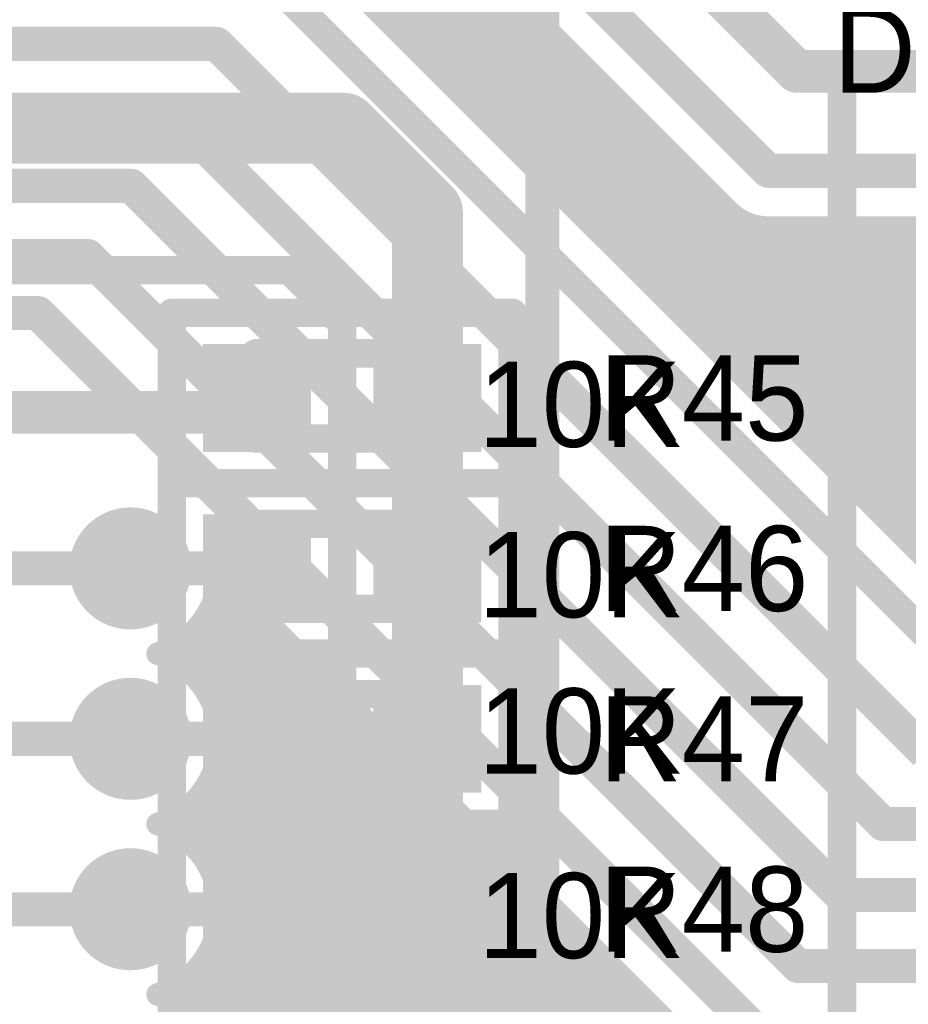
# Model space of a CAD drawing. Extents: x 7.17 to 14.1, y 4 to 11.75.
# Tile 128 of 189: x 8.92 to 9.23, y 8 to 8.35. Entities that reach past the tile are written whole.
import ezdxf

# ---------------------------------------------------------------- set-up
doc = ezdxf.new("R2010")
doc.units = 0
doc.layers.get('0').update_dxf_attribs({"linetype": 'CONTINUOUS'})
for name, color, linetype in [('BOTTOMLAYER', 5, 'CONTINUOUS'), ('BOTTOMSOLDER', 6, 'CONTINUOUS'), ('MECHANICAL1', 6, 'CONTINUOUS'), ('MECHANICAL7', 56, 'CONTINUOUS'), ('TOPLAYER', 1, 'CONTINUOUS'), ('TOPOVERLAY', 2, 'CONTINUOUS'), ('TOPPASTE', 8, 'CONTINUOUS'), ('TOPSOLDER', 216, 'CONTINUOUS')]:
    doc.layers.add(name, color=color, linetype=linetype)

# ---------------------------------------------------------------- blocks, each defined once
blk = doc.blocks.new('0603_53')
at = {"layer": 'MECHANICAL1', "const_width": 0.01}
for points in [[(-0.000531, 0.015748), (0.059468, 0.015748)], [(-0.000531, -0.014252), (-0.000531, 0.015748)], [(0.059468, -0.014252), (0.059468, 0.015748)], [(-0.000531, -0.014252), (0.059468, -0.014252)]]:
    blk.add_lwpolyline(points, dxfattribs=at)
at = {"layer": 'MECHANICAL1', "const_width": 0.005}
for points in [[(-0.003031, 0.015748, 1), (0.001969, 0.015748, 1)], [(-0.003031, 0.015748, 1), (0.001969, 0.015748, 1)], [(0.056968, 0.015748, 1), (0.061968, 0.015748, 1)], [(0.056968, 0.015748, 1), (0.061968, 0.015748, 1)], [(-0.003031, -0.014252, 1), (0.001969, -0.014252, 1)], [(-0.003031, -0.014252, 1), (0.001969, -0.014252, 1)], [(0.056968, -0.014252, 1), (0.061968, -0.014252, 1)], [(0.056968, -0.014252, 1), (0.061968, -0.014252, 1)]]:
    blk.add_lwpolyline(points, format="xyb", close=True, dxfattribs=at)
at = {"layer": 'TOPLAYER'}
for points in [[(-0.015, -0.015), (0.015, -0.015), (-0.015, 0.015), (0.015, 0.015)], [(0.045, -0.015), (0.075, -0.015), (0.045, 0.015), (0.075, 0.015)]]:
    blk.add_solid(points, dxfattribs=at)
at = {"layer": 'TOPOVERLAY', "const_width": 0.01}
for points in [[(-0.03, 0.03), (0.09, 0.03)], [(-0.03, 0), (-0.03, 0.03)], [(0.09, -0.03), (0.09, 0.03)], [(-0.03, -0.03), (-0.03, 0)], [(-0.03, -0.03), (0.09, -0.03)]]:
    blk.add_lwpolyline(points, dxfattribs=at)
at = {"layer": 'TOPOVERLAY', "const_width": 0.005}
for points in [[(-0.0325, 0.03, 1), (-0.0275, 0.03, 1)], [(-0.0325, 0.03, 1), (-0.0275, 0.03, 1)], [(0.0875, 0.03, 1), (0.0925, 0.03, 1)], [(0.0875, 0.03, 1), (0.0925, 0.03, 1)], [(-0.0325, 0, 1), (-0.0275, 0, 1)], [(-0.0325, 0, 1), (-0.0275, 0, 1)], [(-0.0325, -0.03, 1), (-0.0275, -0.03, 1)], [(-0.0325, -0.03, 1), (-0.0275, -0.03, 1)], [(0.0875, -0.03, 1), (0.0925, -0.03, 1)], [(0.0875, -0.03, 1), (0.0925, -0.03, 1)]]:
    blk.add_lwpolyline(points, format="xyb", close=True, dxfattribs=at)
at = {"layer": 'TOPPASTE'}
for points in [[(-0.015, -0.015), (0.015, -0.015), (-0.015, 0.015), (0.015, 0.015)], [(0.045, -0.015), (0.075, -0.015), (0.045, 0.015), (0.075, 0.015)]]:
    blk.add_solid(points, dxfattribs=at)
at = {"layer": 'TOPSOLDER'}
for points in [[(-0.019, -0.019), (0.019, -0.019), (-0.019, 0.019), (0.019, 0.019)], [(0.041, -0.019), (0.079, -0.019), (0.041, 0.019), (0.079, 0.019)]]:
    blk.add_solid(points, dxfattribs=at)
blk = doc.blocks.new('0603_137')
at = {"layer": 'MECHANICAL1', "const_width": 0.01}
for points in [[(-0.000531, 0.015748), (0.059468, 0.015748)], [(-0.000531, -0.014252), (-0.000531, 0.015748)], [(0.059468, -0.014252), (0.059468, 0.015748)], [(-0.000531, -0.014252), (0.059468, -0.014252)]]:
    blk.add_lwpolyline(points, dxfattribs=at)
at = {"layer": 'MECHANICAL1', "const_width": 0.005}
for points in [[(-0.003031, 0.015748, 1), (0.001969, 0.015748, 1)], [(-0.003031, 0.015748, 1), (0.001969, 0.015748, 1)], [(0.056968, 0.015748, 1), (0.061968, 0.015748, 1)], [(0.056968, 0.015748, 1), (0.061968, 0.015748, 1)], [(-0.003031, -0.014252, 1), (0.001969, -0.014252, 1)], [(-0.003031, -0.014252, 1), (0.001969, -0.014252, 1)], [(0.056968, -0.014252, 1), (0.061968, -0.014252, 1)], [(0.056968, -0.014252, 1), (0.061968, -0.014252, 1)]]:
    blk.add_lwpolyline(points, format="xyb", close=True, dxfattribs=at)
at = {"layer": 'TOPLAYER'}
for points in [[(-0.015, -0.015), (0.015, -0.015), (-0.015, 0.015), (0.015, 0.015)], [(0.045, -0.015), (0.075, -0.015), (0.045, 0.015), (0.075, 0.015)]]:
    blk.add_solid(points, dxfattribs=at)
at = {"layer": 'TOPOVERLAY', "const_width": 0.01}
for points in [[(-0.03, 0.03), (0.09, 0.03)], [(-0.03, 0), (-0.03, 0.03)], [(0.09, -0.03), (0.09, 0.03)], [(-0.03, -0.03), (-0.03, 0)], [(-0.03, -0.03), (0.09, -0.03)]]:
    blk.add_lwpolyline(points, dxfattribs=at)
at = {"layer": 'TOPOVERLAY', "const_width": 0.005}
for points in [[(-0.0325, 0.03, 1), (-0.0275, 0.03, 1)], [(-0.0325, 0.03, 1), (-0.0275, 0.03, 1)], [(0.0875, 0.03, 1), (0.0925, 0.03, 1)], [(0.0875, 0.03, 1), (0.0925, 0.03, 1)], [(-0.0325, 0, 1), (-0.0275, 0, 1)], [(-0.0325, 0, 1), (-0.0275, 0, 1)], [(-0.0325, -0.03, 1), (-0.0275, -0.03, 1)], [(-0.0325, -0.03, 1), (-0.0275, -0.03, 1)], [(0.0875, -0.03, 1), (0.0925, -0.03, 1)], [(0.0875, -0.03, 1), (0.0925, -0.03, 1)]]:
    blk.add_lwpolyline(points, format="xyb", close=True, dxfattribs=at)
at = {"layer": 'TOPPASTE'}
for points in [[(-0.015, -0.015), (0.015, -0.015), (-0.015, 0.015), (0.015, 0.015)], [(0.045, -0.015), (0.075, -0.015), (0.045, 0.015), (0.075, 0.015)]]:
    blk.add_solid(points, dxfattribs=at)
at = {"layer": 'TOPSOLDER'}
for points in [[(-0.019, -0.019), (0.019, -0.019), (-0.019, 0.019), (0.019, 0.019)], [(0.041, -0.019), (0.079, -0.019), (0.041, 0.019), (0.079, 0.019)]]:
    blk.add_solid(points, dxfattribs=at)
blk = doc.blocks.new('0603_138')
at = {"layer": 'MECHANICAL1', "const_width": 0.01}
for points in [[(-0.000531, -0.014252), (-0.000531, 0.015748)], [(-0.000531, 0.015748), (0.059468, 0.015748)], [(0.059468, -0.014252), (0.059468, 0.015748)], [(-0.000531, -0.014252), (0.059468, -0.014252)]]:
    blk.add_lwpolyline(points, dxfattribs=at)
at = {"layer": 'MECHANICAL1', "const_width": 0.005}
for points in [[(-0.003031, 0.015748, 1), (0.001969, 0.015748, 1)], [(-0.003031, 0.015748, 1), (0.001969, 0.015748, 1)], [(0.056968, 0.015748, 1), (0.061968, 0.015748, 1)], [(0.056968, 0.015748, 1), (0.061968, 0.015748, 1)], [(-0.003031, -0.014252, 1), (0.001969, -0.014252, 1)], [(-0.003031, -0.014252, 1), (0.001969, -0.014252, 1)], [(0.056968, -0.014252, 1), (0.061968, -0.014252, 1)], [(0.056968, -0.014252, 1), (0.061968, -0.014252, 1)]]:
    blk.add_lwpolyline(points, format="xyb", close=True, dxfattribs=at)
at = {"layer": 'TOPLAYER'}
for points in [[(-0.015, -0.015), (0.015, -0.015), (-0.015, 0.015), (0.015, 0.015)], [(0.045, -0.015), (0.075, -0.015), (0.045, 0.015), (0.075, 0.015)]]:
    blk.add_solid(points, dxfattribs=at)
at = {"layer": 'TOPOVERLAY', "const_width": 0.01}
for points in [[(-0.03, 0), (-0.03, 0.03)], [(-0.03, 0.03), (0.09, 0.03)], [(0.09, -0.03), (0.09, 0.03)], [(-0.03, -0.03), (-0.03, 0)], [(-0.03, -0.03), (0.09, -0.03)]]:
    blk.add_lwpolyline(points, dxfattribs=at)
at = {"layer": 'TOPOVERLAY', "const_width": 0.005}
for points in [[(-0.0325, 0.03, 1), (-0.0275, 0.03, 1)], [(-0.0325, 0.03, 1), (-0.0275, 0.03, 1)], [(0.0875, 0.03, 1), (0.0925, 0.03, 1)], [(0.0875, 0.03, 1), (0.0925, 0.03, 1)], [(-0.0325, 0, 1), (-0.0275, 0, 1)], [(-0.0325, 0, 1), (-0.0275, 0, 1)], [(-0.0325, -0.03, 1), (-0.0275, -0.03, 1)], [(-0.0325, -0.03, 1), (-0.0275, -0.03, 1)], [(0.0875, -0.03, 1), (0.0925, -0.03, 1)], [(0.0875, -0.03, 1), (0.0925, -0.03, 1)]]:
    blk.add_lwpolyline(points, format="xyb", close=True, dxfattribs=at)
at = {"layer": 'TOPPASTE'}
for points in [[(-0.015, -0.015), (0.015, -0.015), (-0.015, 0.015), (0.015, 0.015)], [(0.045, -0.015), (0.075, -0.015), (0.045, 0.015), (0.075, 0.015)]]:
    blk.add_solid(points, dxfattribs=at)
at = {"layer": 'TOPSOLDER'}
for points in [[(-0.019, -0.019), (0.019, -0.019), (-0.019, 0.019), (0.019, 0.019)], [(0.041, -0.019), (0.079, -0.019), (0.041, 0.019), (0.079, 0.019)]]:
    blk.add_solid(points, dxfattribs=at)
blk = doc.blocks.new('0603_139')
at = {"layer": 'MECHANICAL1', "const_width": 0.01}
for points in [[(-0.000531, -0.014252), (-0.000531, 0.015748)], [(-0.000531, 0.015748), (0.059468, 0.015748)], [(0.059468, -0.014252), (0.059468, 0.015748)], [(-0.000531, -0.014252), (0.059468, -0.014252)]]:
    blk.add_lwpolyline(points, dxfattribs=at)
at = {"layer": 'MECHANICAL1', "const_width": 0.005}
for points in [[(-0.003031, 0.015748, 1), (0.001969, 0.015748, 1)], [(-0.003031, 0.015748, 1), (0.001969, 0.015748, 1)], [(0.056968, 0.015748, 1), (0.061968, 0.015748, 1)], [(0.056968, 0.015748, 1), (0.061968, 0.015748, 1)], [(-0.003031, -0.014252, 1), (0.001969, -0.014252, 1)], [(-0.003031, -0.014252, 1), (0.001969, -0.014252, 1)], [(0.056968, -0.014252, 1), (0.061968, -0.014252, 1)], [(0.056968, -0.014252, 1), (0.061968, -0.014252, 1)]]:
    blk.add_lwpolyline(points, format="xyb", close=True, dxfattribs=at)
at = {"layer": 'TOPLAYER'}
for points in [[(-0.015, -0.015), (0.015, -0.015), (-0.015, 0.015), (0.015, 0.015)], [(0.045, -0.015), (0.075, -0.015), (0.045, 0.015), (0.075, 0.015)]]:
    blk.add_solid(points, dxfattribs=at)
at = {"layer": 'TOPOVERLAY', "const_width": 0.01}
for points in [[(-0.03, 0), (-0.03, 0.03)], [(-0.03, 0.03), (0.09, 0.03)], [(0.09, -0.03), (0.09, 0.03)], [(-0.03, -0.03), (-0.03, 0)], [(-0.03, -0.03), (0.09, -0.03)]]:
    blk.add_lwpolyline(points, dxfattribs=at)
at = {"layer": 'TOPOVERLAY', "const_width": 0.005}
for points in [[(-0.0325, 0.03, 1), (-0.0275, 0.03, 1)], [(-0.0325, 0.03, 1), (-0.0275, 0.03, 1)], [(0.0875, 0.03, 1), (0.0925, 0.03, 1)], [(0.0875, 0.03, 1), (0.0925, 0.03, 1)], [(-0.0325, 0, 1), (-0.0275, 0, 1)], [(-0.0325, 0, 1), (-0.0275, 0, 1)], [(-0.0325, -0.03, 1), (-0.0275, -0.03, 1)], [(-0.0325, -0.03, 1), (-0.0275, -0.03, 1)], [(0.0875, -0.03, 1), (0.0925, -0.03, 1)], [(0.0875, -0.03, 1), (0.0925, -0.03, 1)]]:
    blk.add_lwpolyline(points, format="xyb", close=True, dxfattribs=at)
at = {"layer": 'TOPPASTE'}
for points in [[(-0.015, -0.015), (0.015, -0.015), (-0.015, 0.015), (0.015, 0.015)], [(0.045, -0.015), (0.075, -0.015), (0.045, 0.015), (0.075, 0.015)]]:
    blk.add_solid(points, dxfattribs=at)
at = {"layer": 'TOPSOLDER'}
for points in [[(-0.019, -0.019), (0.019, -0.019), (-0.019, 0.019), (0.019, 0.019)], [(0.041, -0.019), (0.079, -0.019), (0.041, 0.019), (0.079, 0.019)]]:
    blk.add_solid(points, dxfattribs=at)
blk = doc.blocks.new('0603_140')
at = {"layer": 'MECHANICAL1', "const_width": 0.01}
for points in [[(-0.000531, 0.015748), (0.059468, 0.015748)], [(-0.000531, -0.014252), (-0.000531, 0.015748)], [(0.059468, -0.014252), (0.059468, 0.015748)], [(-0.000531, -0.014252), (0.059468, -0.014252)]]:
    blk.add_lwpolyline(points, dxfattribs=at)
at = {"layer": 'MECHANICAL1', "const_width": 0.005}
for points in [[(-0.003031, 0.015748, 1), (0.001969, 0.015748, 1)], [(-0.003031, 0.015748, 1), (0.001969, 0.015748, 1)], [(0.056968, 0.015748, 1), (0.061968, 0.015748, 1)], [(0.056968, 0.015748, 1), (0.061968, 0.015748, 1)], [(-0.003031, -0.014252, 1), (0.001969, -0.014252, 1)], [(-0.003031, -0.014252, 1), (0.001969, -0.014252, 1)], [(0.056968, -0.014252, 1), (0.061968, -0.014252, 1)], [(0.056968, -0.014252, 1), (0.061968, -0.014252, 1)]]:
    blk.add_lwpolyline(points, format="xyb", close=True, dxfattribs=at)
at = {"layer": 'TOPLAYER'}
for points in [[(-0.015, -0.015), (0.015, -0.015), (-0.015, 0.015), (0.015, 0.015)], [(0.045, -0.015), (0.075, -0.015), (0.045, 0.015), (0.075, 0.015)]]:
    blk.add_solid(points, dxfattribs=at)
at = {"layer": 'TOPOVERLAY', "const_width": 0.01}
for points in [[(-0.03, 0.03), (0.09, 0.03)], [(-0.03, 0), (-0.03, 0.03)], [(0.09, -0.03), (0.09, 0.03)], [(-0.03, -0.03), (-0.03, 0)], [(-0.03, -0.03), (0.09, -0.03)]]:
    blk.add_lwpolyline(points, dxfattribs=at)
at = {"layer": 'TOPOVERLAY', "const_width": 0.005}
for points in [[(-0.0325, 0.03, 1), (-0.0275, 0.03, 1)], [(-0.0325, 0.03, 1), (-0.0275, 0.03, 1)], [(0.0875, 0.03, 1), (0.0925, 0.03, 1)], [(0.0875, 0.03, 1), (0.0925, 0.03, 1)], [(-0.0325, 0, 1), (-0.0275, 0, 1)], [(-0.0325, 0, 1), (-0.0275, 0, 1)], [(-0.0325, -0.03, 1), (-0.0275, -0.03, 1)], [(-0.0325, -0.03, 1), (-0.0275, -0.03, 1)], [(0.0875, -0.03, 1), (0.0925, -0.03, 1)], [(0.0875, -0.03, 1), (0.0925, -0.03, 1)]]:
    blk.add_lwpolyline(points, format="xyb", close=True, dxfattribs=at)
at = {"layer": 'TOPPASTE'}
for points in [[(-0.015, -0.015), (0.015, -0.015), (-0.015, 0.015), (0.015, 0.015)], [(0.045, -0.015), (0.075, -0.015), (0.045, 0.015), (0.075, 0.015)]]:
    blk.add_solid(points, dxfattribs=at)
at = {"layer": 'TOPSOLDER'}
for points in [[(-0.019, -0.019), (0.019, -0.019), (-0.019, 0.019), (0.019, 0.019)], [(0.041, -0.019), (0.079, -0.019), (0.041, 0.019), (0.079, 0.019)]]:
    blk.add_solid(points, dxfattribs=at)

msp = doc.modelspace()

# ---------------------------------------------------------------- linework, layer by layer
at = {"layer": 'BOTTOMLAYER'}
for points, const_width in [([(9.094447, 8.43), (9.194447, 8.33)], 0.015), ([(9.074447, 8.405), (9.184447, 8.295)], 0.012), ([(9.013347, 8.385), (9.254639, 8.143708)], 0.008), ([(9.016919, 8.385), (9.258211, 8.143708)], 0.008), ([(9.02399, 8.385), (9.265282, 8.143708)], 0.008), ([(9.031061, 8.385), (9.272353, 8.143708)], 0.008), ([(9.038132, 8.385), (9.279424, 8.143708)], 0.008), ([(9.045203, 8.385), (9.286495, 8.143708)], 0.008), ([(9.052274, 8.385), (9.293566, 8.143708)], 0.008), ([(9.059345, 8.385), (9.300638, 8.143708)], 0.008), ([(9.066163, 8.385), (9.170273, 8.28089)], 0.008), ([(8.991769, 8.379708), (9.246769, 8.124708)], 0.01), ([(9.04919, 8.349157), (9.075598, 8.375565)], 0.008), ([(9.052725, 8.345622), (9.079133, 8.372029)], 0.008), ([(9.056261, 8.342086), (9.082669, 8.368494)], 0.008), ([(9.059797, 8.33855), (9.086204, 8.364958)], 0.008), ([(9.063332, 8.335015), (9.08974, 8.361423)], 0.008), ([(9.066868, 8.331479), (9.093276, 8.357887)], 0.008), ([(9.070403, 8.327944), (9.096811, 8.354352)], 0.008), ([(9.073939, 8.324408), (9.100347, 8.350816)], 0.008), ([(9.077474, 8.320873), (9.103882, 8.347281)], 0.008), ([(7.882061, 8.339708), (8.990196, 8.339708)], 0.012), ([(8.990196, 8.339708), (9.239904, 8.09)], 0.012), ([(9.08101, 8.317337), (9.107418, 8.343745)], 0.008), ([(9.084545, 8.313802), (9.110953, 8.340209)], 0.008), ([(9.088081, 8.310266), (9.114489, 8.336674)], 0.008), ([(9.091617, 8.30673), (9.118024, 8.333138)], 0.008), ([(9.194447, 8.33), (9.607404, 8.33)], 0.015), ([(9.095152, 8.303195), (9.12156, 8.329603)], 0.008), ([(9.098688, 8.299659), (9.125096, 8.326067)], 0.008), ([(9.102223, 8.296124), (9.128631, 8.322532)], 0.008), ([(9.105759, 8.292588), (9.132167, 8.318996)], 0.008), ([(7.866769, 8.314708), (8.975196, 8.314708)], 0.012), ([(8.975196, 8.314708), (9.224904, 8.065)], 0.012), ([(9.109294, 8.289053), (9.135702, 8.315461)], 0.008), ([(9.11283, 8.285517), (9.139238, 8.311925)], 0.008), ([(9.116365, 8.281982), (9.142773, 8.30839)], 0.008), ([(9.119901, 8.278446), (9.146309, 8.304854)], 0.008), ([(9.123437, 8.274911), (9.149844, 8.301318)], 0.008), ([(9.126972, 8.271375), (9.15338, 8.297783)], 0.008), ([(9.184447, 8.295), (9.594447, 8.295)], 0.012), ([(9.130508, 8.267839), (9.156916, 8.294247)], 0.008), ([(7.862061, 8.289708), (8.960196, 8.289708)], 0.012), ([(8.960196, 8.289708), (9.209904, 8.04)], 0.012), ([(9.134043, 8.264304), (9.160451, 8.290712)], 0.008), ([(9.137579, 8.260768), (9.163987, 8.287176)], 0.008), ([(9.141114, 8.257233), (9.167522, 8.283641)], 0.008), ([(9.14465, 8.253697), (9.171078, 8.280125)], 0.008), ([(9.172322, 8.279094), (9.307709, 8.143708)], 0.008), ([(9.148185, 8.250162), (9.175259, 8.277235)], 0.008), ([(9.151721, 8.246626), (9.18049, 8.275395)], 0.008), ([(9.155256, 8.24309), (9.187166, 8.275)], 0.008), ([(9.158792, 8.239555), (9.194237, 8.275)], 0.008), ([(9.162327, 8.236019), (9.201308, 8.275)], 0.008), ([(9.165863, 8.232484), (9.208379, 8.275)], 0.008), ([(9.169399, 8.228948), (9.21545, 8.275)], 0.008), ([(9.172934, 8.225413), (9.222521, 8.275)], 0.008), ([(9.17647, 8.221877), (9.229593, 8.275)], 0.008), ([(9.180005, 8.218342), (9.236664, 8.275)], 0.008), ([(9.183464, 8.275024), (9.31478, 8.143708)], 0.008), ([(9.183541, 8.214806), (9.243735, 8.275)], 0.008), ([(9.184447, 8.275), (9.570111, 8.275)], 0.008), ([(9.187076, 8.211271), (9.250806, 8.275)], 0.008), ([(9.190559, 8.275), (9.321851, 8.143708)], 0.008), ([(9.190612, 8.207735), (9.257877, 8.275)], 0.008), ([(9.194147, 8.204199), (9.264948, 8.275)], 0.008), ([(9.19763, 8.275), (9.328922, 8.143708)], 0.008), ([(9.197683, 8.200664), (9.272019, 8.275)], 0.008), ([(9.201219, 8.197128), (9.27909, 8.275)], 0.008), ([(9.204701, 8.275), (9.335993, 8.143708)], 0.008), ([(9.204754, 8.193593), (9.286161, 8.275)], 0.008), ([(9.20829, 8.190057), (9.293232, 8.275)], 0.008), ([(9.211772, 8.275), (9.343064, 8.143708)], 0.008), ([(9.211825, 8.186522), (9.300304, 8.275)], 0.008), ([(9.215361, 8.182986), (9.307375, 8.275)], 0.008), ([(9.218843, 8.275), (9.350135, 8.143708)], 0.008), ([(9.218896, 8.179451), (9.314446, 8.275)], 0.008), ([(9.222432, 8.175915), (9.321517, 8.275)], 0.008), ([(9.225914, 8.275), (9.357206, 8.143708)], 0.008), ([(9.225967, 8.172379), (9.328588, 8.275)], 0.008), ([(9.229503, 8.168844), (9.335659, 8.275)], 0.008), ([(9.232985, 8.275), (9.364277, 8.143708)], 0.008), ([(9.233038, 8.165308), (9.34273, 8.275)], 0.008), ([(9.236574, 8.161773), (9.349801, 8.275)], 0.008), ([(7.679904, 8.265), (8.944904, 8.265)], 0.012), ([(8.944904, 8.265), (9.194904, 8.015)], 0.012), ([(7.867405, 8.244904), (8.927405, 8.244904)], 0.012), ([(8.927405, 8.244904), (9.192405, 7.979904)], 0.012), ([(8.904904, 8.155), (8.959904, 8.155)], 0.012), ([(8.99132, 8.152705), (9.178231, 7.965794)], 0.008), ([(8.986232, 8.137706), (8.996275, 8.147749)], 0.008), ([(8.9909, 8.149388), (9.192253, 7.948036)], 0.008), ([(8.977033, 8.121436), (8.999811, 8.144214)], 0.008), ([(8.989365, 8.143852), (9.188717, 7.9445)], 0.008), ([(8.981032, 8.118364), (9.003346, 8.140678)], 0.008), ([(8.984464, 8.114725), (9.006882, 8.137143)], 0.008), ([(8.987078, 8.139068), (9.185181, 7.940965)], 0.008), ([(8.984165, 8.134909), (9.181646, 7.937429)], 0.008), ([(8.987321, 8.11051), (9.010418, 8.133607)], 0.008), ([(8.980681, 8.131323), (9.17811, 7.933893)], 0.008), ([(8.989544, 8.105663), (9.013953, 8.130072)], 0.008), ([(8.972429, 8.123903), (8.977198, 8.128672)], 0.008), ([(8.976627, 8.128306), (9.174575, 7.930358)], 0.008), ([(8.990997, 8.100045), (9.017489, 8.126536)], 0.008), ([(8.971962, 8.125899), (8.975485, 8.122377)], 0.008), ([(8.99136, 8.093336), (9.021024, 8.123)], 0.008), ([(8.989607, 8.084512), (9.02456, 8.119465)], 0.008), ([(8.974879, 8.062713), (9.028095, 8.115929)], 0.008), ([(8.979163, 8.059926), (9.031631, 8.112394)], 0.008), ([(8.982869, 8.056561), (9.035166, 8.108858)], 0.008), ([(8.987281, 8.110581), (9.171039, 7.926822)], 0.008), ([(8.986009, 8.052629), (9.038702, 8.105323)], 0.008), ([(8.988551, 8.0481), (9.042238, 8.101787)], 0.008), ([(8.991044, 8.099746), (9.167504, 7.923287)], 0.008), ([(8.904904, 8.095), (8.959904, 8.095)], 0.012), ([(8.990402, 8.042881), (9.045773, 8.098252)], 0.008), ([(8.991298, 8.092421), (9.163968, 7.919751)], 0.008), ([(8.991355, 8.036762), (9.049309, 8.094716)], 0.008), ([(8.990866, 8.029202), (9.052844, 8.091181)], 0.008), ([(8.9858, 8.017065), (9.05638, 8.087645)], 0.008), ([(8.990216, 8.086432), (9.160433, 7.916216)], 0.008), ([(8.977159, 8.001354), (9.059915, 8.08411)], 0.008), ([(8.988271, 8.081306), (9.156897, 7.91268)], 0.008), ([(8.981141, 7.998264), (9.063451, 8.080574)], 0.008), ([(8.984557, 7.994609), (9.066986, 8.077038)], 0.008), ([(8.985652, 8.076854), (9.119694, 7.942812)], 0.008), ([(8.982442, 8.072993), (9.109234, 7.946201)], 0.008), ([(8.987396, 7.990377), (9.070522, 8.073503)], 0.008), ([(8.978666, 8.069697), (9.101998, 7.946366)], 0.008), ([(8.989599, 7.985509), (9.074058, 8.069967)], 0.008), ([(8.974307, 8.066986), (9.09606, 7.945233)], 0.008), ([(8.991026, 7.979865), (9.077593, 8.066432)], 0.008), ([(9.224904, 8.065), (10.764624, 8.065)], 0.012), ([(8.991348, 7.973115), (9.081129, 8.062896)], 0.008), ([(8.98949, 7.964186), (9.084664, 8.059361)], 0.008), ([(8.967375, 7.935), (9.0882, 8.055825)], 0.008), ([(8.974446, 7.935), (9.091735, 8.05229)], 0.008), ([(8.981517, 7.935), (9.095271, 8.048754)], 0.008), ([(8.988588, 7.935), (9.098806, 8.045218)], 0.008), ([(8.990035, 8.044187), (9.090971, 7.943251)], 0.008), ([(8.995659, 7.935), (9.102342, 8.041683)], 0.008), ([(9.209904, 8.04), (10.779624, 8.04)], 0.012), ([(8.909904, 8.035), (8.959904, 8.035)], 0.012), ([(9.00273, 7.935), (9.105877, 8.038147)], 0.008), ([(8.991395, 8.035756), (9.08655, 7.940601)], 0.008), ([(9.009801, 7.935), (9.109413, 8.034612)], 0.008), ([(8.990868, 8.029212), (9.082718, 7.937361)], 0.008), ([(9.016872, 7.935), (9.112948, 8.031076)], 0.008), ([(9.023943, 7.935), (9.116484, 8.027541)], 0.008), ([(8.989308, 8.023701), (9.078008, 7.935)], 0.008), ([(9.031014, 7.935), (9.12002, 8.024005)], 0.008), ([(8.987001, 8.018937), (9.070937, 7.935)], 0.008), ([(9.038086, 7.935), (9.123555, 8.02047)], 0.008), ([(9.045157, 7.935), (9.127091, 8.016934)], 0.008), ([(9.194904, 8.015), (10.792404, 8.015)], 0.012), ([(8.984071, 8.014795), (9.063866, 7.935)], 0.008), ([(9.052228, 7.935), (9.130626, 8.013398)], 0.008), ([(8.972574, 8.003839), (8.977839, 8.009104)], 0.008), ([(8.980569, 8.011226), (9.056795, 7.935)], 0.008), ([(9.059299, 7.935), (9.134162, 8.009863)], 0.008), ([(8.971814, 8.005838), (8.975013, 8.00264)], 0.008), ([(8.976498, 8.008225), (9.049724, 7.935)], 0.008), ([(9.06637, 7.935), (9.137697, 8.006327)], 0.008), ([(9.073441, 7.935), (9.141233, 8.002792)], 0.008), ([(9.08457, 7.939058), (9.144768, 7.999256)], 0.008)]:
    msp.add_lwpolyline(points, dxfattribs=dict(at, const_width=const_width))
for points, const_width in [([(9.04719, 8.349157, 1), (9.05119, 8.349157, 1)], 0.004), ([(9.098347, 8.350816, 1), (9.102347, 8.350816, 1)], 0.004), ([(9.050726, 8.345622, 1), (9.054725, 8.345622, 1)], 0.004), ([(9.101882, 8.347281, 1), (9.105882, 8.347281, 1)], 0.004), ([(8.987196, 8.339708, 1), (8.993196, 8.339708, 1)], 0.006), ([(8.987196, 8.339708, 1), (8.993196, 8.339708, 1)], 0.006), ([(9.054261, 8.342086, 1), (9.058261, 8.342086, 1)], 0.004), ([(9.105418, 8.343745, 1), (9.109418, 8.343745, 1)], 0.004), ([(9.057797, 8.33855, 1), (9.061797, 8.33855, 1)], 0.004), ([(9.108953, 8.340209, 1), (9.112953, 8.340209, 1)], 0.004), ([(9.061332, 8.335015, 1), (9.065332, 8.335015, 1)], 0.004), ([(9.112489, 8.336674, 1), (9.116489, 8.336674, 1)], 0.004), ([(9.064868, 8.331479, 1), (9.068868, 8.331479, 1)], 0.004), ([(9.116024, 8.333138, 1), (9.120024, 8.333138, 1)], 0.004), ([(9.190697, 8.33, 1), (9.198197, 8.33, 1)], 0.0075), ([(9.190697, 8.33, 1), (9.198197, 8.33, 1)], 0.0075), ([(9.068403, 8.327944, 1), (9.072403, 8.327944, 1)], 0.004), ([(9.11956, 8.329603, 1), (9.12356, 8.329603, 1)], 0.004), ([(9.071939, 8.324408, 1), (9.075939, 8.324408, 1)], 0.004), ([(9.123095, 8.326067, 1), (9.127095, 8.326067, 1)], 0.004), ([(9.075474, 8.320873, 1), (9.079474, 8.320873, 1)], 0.004), ([(9.126631, 8.322532, 1), (9.130631, 8.322532, 1)], 0.004), ([(9.07901, 8.317337, 1), (9.08301, 8.317337, 1)], 0.004), ([(9.130167, 8.318996, 1), (9.134167, 8.318996, 1)], 0.004), ([(8.972196, 8.314708, 1), (8.978196, 8.314708, 1)], 0.006), ([(8.972196, 8.314708, 1), (8.978196, 8.314708, 1)], 0.006), ([(9.082545, 8.313802, 1), (9.086545, 8.313802, 1)], 0.004), ([(9.133702, 8.315461, 1), (9.137702, 8.315461, 1)], 0.004), ([(9.086081, 8.310266, 1), (9.090081, 8.310266, 1)], 0.004), ([(9.137238, 8.311925, 1), (9.141238, 8.311925, 1)], 0.004), ([(9.089616, 8.30673, 1), (9.093616, 8.30673, 1)], 0.004), ([(9.140773, 8.30839, 1), (9.144773, 8.30839, 1)], 0.004), ([(9.093152, 8.303195, 1), (9.097152, 8.303195, 1)], 0.004), ([(9.144309, 8.304854, 1), (9.148309, 8.304854, 1)], 0.004), ([(9.096688, 8.299659, 1), (9.100688, 8.299659, 1)], 0.004), ([(9.147844, 8.301318, 1), (9.151844, 8.301318, 1)], 0.004), ([(9.100223, 8.296124, 1), (9.104223, 8.296124, 1)], 0.004), ([(9.15138, 8.297783, 1), (9.15538, 8.297783, 1)], 0.004), ([(9.181447, 8.295, 1), (9.187447, 8.295, 1)], 0.006), ([(9.181447, 8.295, 1), (9.187447, 8.295, 1)], 0.006), ([(9.103759, 8.292588, 1), (9.107759, 8.292588, 1)], 0.004), ([(9.154915, 8.294247, 1), (9.158916, 8.294247, 1)], 0.004), ([(8.957196, 8.289708, 1), (8.963196, 8.289708, 1)], 0.006), ([(8.957196, 8.289708, 1), (8.963196, 8.289708, 1)], 0.006), ([(9.158451, 8.290712, 1), (9.162451, 8.290712, 1)], 0.004), ([(9.107294, 8.289053, 1), (9.111294, 8.289053, 1)], 0.004), ([(9.161987, 8.287176, 1), (9.165987, 8.287176, 1)], 0.004), ([(9.11083, 8.285517, 1), (9.11483, 8.285517, 1)], 0.004), ([(9.165522, 8.283641, 1), (9.169522, 8.283641, 1)], 0.004), ([(9.114365, 8.281982, 1), (9.118365, 8.281982, 1)], 0.004), ([(9.168273, 8.28089, 1), (9.172273, 8.28089, 1)], 0.004), ([(9.168273, 8.28089, 1), (9.172273, 8.28089, 1)], 0.004), ([(9.168305, 8.280858, 1), (9.172305, 8.280858, 1)], 0.004), ([(9.169078, 8.280125, 1), (9.173078, 8.280125, 1)], 0.004), ([(9.170322, 8.279094, 1), (9.174322, 8.279094, 1)], 0.004), ([(9.117901, 8.278446, 1), (9.121901, 8.278446, 1)], 0.004), ([(9.173259, 8.277235, 1), (9.177259, 8.277235, 1)], 0.004), ([(9.17849, 8.275395, 1), (9.18249, 8.275395, 1)], 0.004), ([(9.121436, 8.274911, 1), (9.125436, 8.274911, 1)], 0.004), ([(9.181463, 8.275024, 1), (9.185463, 8.275024, 1)], 0.004), ([(9.182447, 8.275, 1), (9.186447, 8.275, 1)], 0.004), ([(9.182447, 8.275, 1), (9.186447, 8.275, 1)], 0.004), ([(9.182447, 8.275, 1), (9.186447, 8.275, 1)], 0.004), ([(9.185166, 8.275, 1), (9.189166, 8.275, 1)], 0.004), ([(9.188559, 8.275, 1), (9.192559, 8.275, 1)], 0.004), ([(9.192237, 8.275, 1), (9.196237, 8.275, 1)], 0.004), ([(9.19563, 8.275, 1), (9.19963, 8.275, 1)], 0.004), ([(9.199308, 8.275, 1), (9.203308, 8.275, 1)], 0.004), ([(9.202701, 8.275, 1), (9.206701, 8.275, 1)], 0.004), ([(9.206379, 8.275, 1), (9.210379, 8.275, 1)], 0.004), ([(9.209772, 8.275, 1), (9.213772, 8.275, 1)], 0.004), ([(9.21345, 8.275, 1), (9.21745, 8.275, 1)], 0.004), ([(9.216843, 8.275, 1), (9.220843, 8.275, 1)], 0.004), ([(9.220521, 8.275, 1), (9.224521, 8.275, 1)], 0.004), ([(9.223914, 8.275, 1), (9.227914, 8.275, 1)], 0.004), ([(9.227593, 8.275, 1), (9.231592, 8.275, 1)], 0.004), ([(9.230985, 8.275, 1), (9.234985, 8.275, 1)], 0.004), ([(9.234664, 8.275, 1), (9.238664, 8.275, 1)], 0.004), ([(9.124972, 8.271375, 1), (9.128972, 8.271375, 1)], 0.004), ([(8.941904, 8.265, 1), (8.947904, 8.265, 1)], 0.006), ([(8.941904, 8.265, 1), (8.947904, 8.265, 1)], 0.006), ([(9.128508, 8.267839, 1), (9.132508, 8.267839, 1)], 0.004), ([(9.132043, 8.264304, 1), (9.136043, 8.264304, 1)], 0.004), ([(9.135579, 8.260768, 1), (9.139579, 8.260768, 1)], 0.004), ([(9.139114, 8.257233, 1), (9.143114, 8.257233, 1)], 0.004), ([(9.14265, 8.253697, 1), (9.14665, 8.253697, 1)], 0.004), ([(9.146185, 8.250162, 1), (9.150185, 8.250162, 1)], 0.004), ([(8.924405, 8.244904, 1), (8.930405, 8.244904, 1)], 0.006), ([(8.924405, 8.244904, 1), (8.930405, 8.244904, 1)], 0.006), ([(9.149721, 8.246626, 1), (9.153721, 8.246626, 1)], 0.004), ([(9.153256, 8.24309, 1), (9.157256, 8.24309, 1)], 0.004), ([(9.156792, 8.239555, 1), (9.160792, 8.239555, 1)], 0.004), ([(9.160327, 8.236019, 1), (9.164328, 8.236019, 1)], 0.004), ([(9.163863, 8.232484, 1), (9.167863, 8.232484, 1)], 0.004), ([(9.167399, 8.228948, 1), (9.171399, 8.228948, 1)], 0.004), ([(9.170934, 8.225413, 1), (9.174934, 8.225413, 1)], 0.004), ([(9.17447, 8.221877, 1), (9.17847, 8.221877, 1)], 0.004), ([(9.178005, 8.218342, 1), (9.182005, 8.218342, 1)], 0.004), ([(9.181541, 8.214806, 1), (9.185541, 8.214806, 1)], 0.004), ([(9.185076, 8.211271, 1), (9.189076, 8.211271, 1)], 0.004), ([(9.188612, 8.207735, 1), (9.192612, 8.207735, 1)], 0.004), ([(9.192148, 8.204199, 1), (9.196148, 8.204199, 1)], 0.004), ([(9.195683, 8.200664, 1), (9.199683, 8.200664, 1)], 0.004), ([(9.199219, 8.197128, 1), (9.203219, 8.197128, 1)], 0.004), ([(9.202754, 8.193593, 1), (9.206754, 8.193593, 1)], 0.004), ([(9.20629, 8.190057, 1), (9.21029, 8.190057, 1)], 0.004), ([(9.209825, 8.186522, 1), (9.213825, 8.186522, 1)], 0.004), ([(9.213361, 8.182986, 1), (9.217361, 8.182986, 1)], 0.004), ([(9.216896, 8.179451, 1), (9.220896, 8.179451, 1)], 0.004), ([(9.220432, 8.175915, 1), (9.224432, 8.175915, 1)], 0.004), ([(9.223967, 8.172379, 1), (9.227967, 8.172379, 1)], 0.004), ([(9.227503, 8.168844, 1), (9.231503, 8.168844, 1)], 0.004), ([(9.231039, 8.165308, 1), (9.235038, 8.165308, 1)], 0.004), ([(9.234574, 8.161773, 1), (9.238574, 8.161773, 1)], 0.004), ([(8.956904, 8.155, 1), (8.962904, 8.155, 1)], 0.006), ([(8.98932, 8.152705, 1), (8.99332, 8.152705, 1)], 0.004), ([(8.98932, 8.152705, 1), (8.99332, 8.152705, 1)], 0.004), ([(8.9889, 8.149388, 1), (8.9929, 8.149388, 1)], 0.004), ([(8.994275, 8.147749, 1), (8.998275, 8.147749, 1)], 0.004), ([(8.987365, 8.143852, 1), (8.991365, 8.143852, 1)], 0.004), ([(8.997811, 8.144214, 1), (9.001811, 8.144214, 1)], 0.004), ([(9.001347, 8.140678, 1), (9.005346, 8.140678, 1)], 0.004), ([(8.984232, 8.137706, 1), (8.988232, 8.137706, 1)], 0.004), ([(8.985078, 8.139068, 1), (8.989078, 8.139068, 1)], 0.004), ([(9.004882, 8.137143, 1), (9.008882, 8.137143, 1)], 0.004), ([(8.982166, 8.134909, 1), (8.986166, 8.134909, 1)], 0.004), ([(9.008418, 8.133607, 1), (9.012418, 8.133607, 1)], 0.004), ([(8.97868, 8.131323, 1), (8.982681, 8.131323, 1)], 0.004), ([(9.011953, 8.130072, 1), (9.015953, 8.130072, 1)], 0.004), ([(8.974627, 8.128306, 1), (8.978627, 8.128306, 1)], 0.004), ([(8.975198, 8.128672, 1), (8.979198, 8.128672, 1)], 0.004), ([(9.015489, 8.126536, 1), (9.019489, 8.126536, 1)], 0.004), ([(8.967509, 8.125, 1), (8.971509, 8.125, 1)], 0.004), ([(8.967509, 8.125, 1), (8.971509, 8.125, 1)], 0.004), ([(8.969962, 8.125899, 1), (8.973962, 8.125899, 1)], 0.004), ([(8.970429, 8.123903, 1), (8.974429, 8.123903, 1)], 0.004), ([(9.019024, 8.123, 1), (9.023024, 8.123, 1)], 0.004), ([(8.973485, 8.122377, 1), (8.977485, 8.122377, 1)], 0.004), ([(8.975033, 8.121436, 1), (8.979033, 8.121436, 1)], 0.004), ([(9.02256, 8.119465, 1), (9.02656, 8.119465, 1)], 0.004), ([(8.979032, 8.118364, 1), (8.983032, 8.118364, 1)], 0.004), ([(9.026095, 8.115929, 1), (9.030095, 8.115929, 1)], 0.004), ([(8.982464, 8.114725, 1), (8.986464, 8.114725, 1)], 0.004), ([(9.029631, 8.112394, 1), (9.033631, 8.112394, 1)], 0.004), ([(8.985281, 8.110581, 1), (8.989281, 8.110581, 1)], 0.004), ([(8.985321, 8.11051, 1), (8.989321, 8.11051, 1)], 0.004), ([(9.033166, 8.108858, 1), (9.037166, 8.108858, 1)], 0.004), ([(8.987544, 8.105663, 1), (8.991544, 8.105663, 1)], 0.004), ([(9.036702, 8.105323, 1), (9.040702, 8.105323, 1)], 0.004), ([(8.988997, 8.100045, 1), (8.992997, 8.100045, 1)], 0.004), ([(8.989044, 8.099746, 1), (8.993044, 8.099746, 1)], 0.004), ([(9.040237, 8.101787, 1), (9.044237, 8.101787, 1)], 0.004), ([(8.956904, 8.095, 1), (8.962904, 8.095, 1)], 0.006), ([(8.989404, 8.095, 1), (8.993404, 8.095, 1)], 0.004), ([(8.989404, 8.095, 1), (8.993404, 8.095, 1)], 0.004), ([(9.043773, 8.098252, 1), (9.047773, 8.098252, 1)], 0.004), ([(8.989298, 8.092421, 1), (8.993298, 8.092421, 1)], 0.004), ([(8.98936, 8.093336, 1), (8.99336, 8.093336, 1)], 0.004), ([(9.047309, 8.094716, 1), (9.051309, 8.094716, 1)], 0.004), ([(9.050844, 8.091181, 1), (9.054844, 8.091181, 1)], 0.004), ([(8.988216, 8.086432, 1), (8.992216, 8.086432, 1)], 0.004), ([(9.05438, 8.087645, 1), (9.05838, 8.087645, 1)], 0.004), ([(8.986272, 8.081306, 1), (8.990272, 8.081306, 1)], 0.004), ([(8.987607, 8.084512, 1), (8.991607, 8.084512, 1)], 0.004), ([(9.057915, 8.08411, 1), (9.061915, 8.08411, 1)], 0.004), ([(9.061451, 8.080574, 1), (9.065451, 8.080574, 1)], 0.004), ([(8.983652, 8.076854, 1), (8.987652, 8.076854, 1)], 0.004), ([(9.064986, 8.077038, 1), (9.068986, 8.077038, 1)], 0.004), ([(8.980442, 8.072993, 1), (8.984442, 8.072993, 1)], 0.004), ([(9.068522, 8.073503, 1), (9.072522, 8.073503, 1)], 0.004), ([(8.976667, 8.069697, 1), (8.980666, 8.069697, 1)], 0.004), ([(9.072057, 8.069967, 1), (9.076057, 8.069967, 1)], 0.004), ([(8.967509, 8.065, 1), (8.971509, 8.065, 1)], 0.004), ([(8.967509, 8.065, 1), (8.971509, 8.065, 1)], 0.004), ([(8.972307, 8.066986, 1), (8.976307, 8.066986, 1)], 0.004), ([(9.075593, 8.066432, 1), (9.079593, 8.066432, 1)], 0.004), ([(9.221904, 8.065, 1), (9.227904, 8.065, 1)], 0.006), ([(9.221904, 8.065, 1), (9.227904, 8.065, 1)], 0.006), ([(8.972879, 8.062713, 1), (8.976879, 8.062713, 1)], 0.004), ([(9.079129, 8.062896, 1), (9.083129, 8.062896, 1)], 0.004), ([(8.977163, 8.059926, 1), (8.981163, 8.059926, 1)], 0.004), ([(9.082664, 8.059361, 1), (9.086664, 8.059361, 1)], 0.004), ([(8.980869, 8.056561, 1), (8.984869, 8.056561, 1)], 0.004), ([(9.0862, 8.055825, 1), (9.0902, 8.055825, 1)], 0.004), ([(8.984009, 8.052629, 1), (8.988009, 8.052629, 1)], 0.004), ([(9.089735, 8.05229, 1), (9.093735, 8.05229, 1)], 0.004), ([(8.986551, 8.0481, 1), (8.990551, 8.0481, 1)], 0.004), ([(9.093271, 8.048754, 1), (9.097271, 8.048754, 1)], 0.004), ([(8.988034, 8.044187, 1), (8.992035, 8.044187, 1)], 0.004), ([(9.096806, 8.045218, 1), (9.100806, 8.045218, 1)], 0.004), ([(8.988402, 8.042881, 1), (8.992402, 8.042881, 1)], 0.004), ([(9.100342, 8.041683, 1), (9.104342, 8.041683, 1)], 0.004), ([(9.206904, 8.04, 1), (9.212904, 8.04, 1)], 0.006), ([(9.206904, 8.04, 1), (9.212904, 8.04, 1)], 0.006), ([(8.956904, 8.035, 1), (8.962904, 8.035, 1)], 0.006), ([(8.989355, 8.036762, 1), (8.993355, 8.036762, 1)], 0.004), ([(9.103877, 8.038147, 1), (9.107877, 8.038147, 1)], 0.004), ([(8.989395, 8.035756, 1), (8.993395, 8.035756, 1)], 0.004), ([(8.989404, 8.035, 1), (8.993404, 8.035, 1)], 0.004), ([(8.989404, 8.035, 1), (8.993404, 8.035, 1)], 0.004), ([(9.107413, 8.034612, 1), (9.111413, 8.034612, 1)], 0.004), ([(8.988866, 8.029202, 1), (8.992866, 8.029202, 1)], 0.004), ([(8.988868, 8.029212, 1), (8.992868, 8.029212, 1)], 0.004), ([(9.110948, 8.031076, 1), (9.114949, 8.031076, 1)], 0.004), ([(9.114484, 8.027541, 1), (9.118484, 8.027541, 1)], 0.004), ([(8.987308, 8.023701, 1), (8.991308, 8.023701, 1)], 0.004), ([(9.11802, 8.024005, 1), (9.12202, 8.024005, 1)], 0.004), ([(8.985, 8.018937, 1), (8.989, 8.018937, 1)], 0.004), ([(9.121555, 8.02047, 1), (9.125555, 8.02047, 1)], 0.004), ([(8.9838, 8.017065, 1), (8.9878, 8.017065, 1)], 0.004), ([(9.125091, 8.016934, 1), (9.129091, 8.016934, 1)], 0.004), ([(9.191904, 8.015, 1), (9.197904, 8.015, 1)], 0.006), ([(9.191904, 8.015, 1), (9.197904, 8.015, 1)], 0.006), ([(8.982071, 8.014795, 1), (8.986071, 8.014795, 1)], 0.004), ([(9.128626, 8.013398, 1), (9.132626, 8.013398, 1)], 0.004), ([(8.975839, 8.009104, 1), (8.979839, 8.009104, 1)], 0.004), ([(8.978569, 8.011226, 1), (8.982569, 8.011226, 1)], 0.004), ([(9.132162, 8.009863, 1), (9.136162, 8.009863, 1)], 0.004), ([(8.967509, 8.005, 1), (8.971509, 8.005, 1)], 0.004), ([(8.967509, 8.005, 1), (8.971509, 8.005, 1)], 0.004), ([(8.969814, 8.005838, 1), (8.973814, 8.005838, 1)], 0.004), ([(8.974498, 8.008225, 1), (8.978499, 8.008225, 1)], 0.004), ([(9.135697, 8.006327, 1), (9.139697, 8.006327, 1)], 0.004), ([(8.970574, 8.003839, 1), (8.974574, 8.003839, 1)], 0.004), ([(8.973013, 8.00264, 1), (8.977013, 8.00264, 1)], 0.004), ([(8.975159, 8.001354, 1), (8.979159, 8.001354, 1)], 0.004), ([(9.139233, 8.002792, 1), (9.143233, 8.002792, 1)], 0.004), ([(8.979141, 7.998264, 1), (8.983141, 7.998264, 1)], 0.004), ([(9.142769, 7.999256, 1), (9.146769, 7.999256, 1)], 0.004)]:
    msp.add_lwpolyline(points, format="xyb", close=True, dxfattribs=dict(at, const_width=const_width))
at = {"layer": 'BOTTOMLAYER', "const_width": 0.008}
for points in [[(9.184447, 8.275, -0.199496), (9.170273, 8.28089)], [(9.184447, 8.275, -0.198912), (9.170305, 8.280858)], [(8.99132, 8.152705, -0.306056), (8.969509, 8.125)], [(8.969509, 8.125, -0.326113), (8.991404, 8.095)], [(8.991404, 8.095, -0.326113), (8.969509, 8.065)], [(8.969509, 8.065, -0.326113), (8.991404, 8.035)], [(8.991404, 8.035, -0.326113), (8.969509, 8.005)], [(8.969509, 8.005, -0.326113), (8.991404, 7.975)]]:
    msp.add_lwpolyline(points, format="xyb", dxfattribs=at)
at = {"layer": 'BOTTOMSOLDER', "const_width": 0.0215}
for points in [[(8.949154, 8.155, 1), (8.970654, 8.155, 1)], [(8.949154, 8.095, 1), (8.970654, 8.095, 1)], [(8.949154, 8.035, 1), (8.970654, 8.035, 1)]]:
    msp.add_lwpolyline(points, format="xyb", close=True, dxfattribs=at)
at = {"layer": 'MECHANICAL7', "const_width": 0.01}
for points in [[(9.210404, 8.3315), (11.047404, 8.3315)], [(9.210404, 6.1245), (9.210404, 8.3315)]]:
    msp.add_lwpolyline(points, dxfattribs=at)
at = {"layer": 'MECHANICAL7', "const_width": 0.005}
msp.add_lwpolyline([(9.207904, 8.3315, 1), (9.212904, 8.3315, 1)], format="xyb", close=True, dxfattribs=at)
msp.add_lwpolyline([(9.207904, 8.3315, 1), (9.212904, 8.3315, 1)], format="xyb", close=True, dxfattribs=at)
at = {"layer": 'TOPLAYER'}
for points, const_width in [([(9.104904, 7.915), (9.104904, 8.36)], 0.012), ([(8.849904, 8.31), (9.034904, 8.31)], 0.025), ([(9.034904, 8.31), (9.064447, 8.280457)], 0.025), ([(9.064447, 7.975), (9.064447, 8.280457)], 0.025), ([(8.849904, 8.26), (9.015774, 8.26)], 0.01), ([(9.015774, 8.26), (9.034447, 8.241327)], 0.01), ([(9.034447, 7.895082), (9.034447, 8.241327)], 0.01), ([(8.999447, 8.21), (9.004447, 8.215)], 0.015), ([(8.849904, 8.21), (8.999447, 8.21)], 0.015), ([(8.959904, 8.155), (9.004447, 8.155)], 0.012), ([(8.959904, 8.095), (9.004447, 8.095)], 0.012), ([(8.959904, 8.035), (9.004447, 8.035)], 0.012)]:
    msp.add_lwpolyline(points, dxfattribs=dict(at, const_width=const_width))
for points, const_width in [([(9.028654, 8.31, 1), (9.041154, 8.31, 1)], 0.0125), ([(9.028654, 8.31, 1), (9.041154, 8.31, 1)], 0.0125), ([(9.058197, 8.280457, 1), (9.070697, 8.280457, 1)], 0.0125), ([(9.058197, 8.280457, 1), (9.070697, 8.280457, 1)], 0.0125), ([(9.013274, 8.26, 1), (9.018274, 8.26, 1)], 0.005), ([(9.013274, 8.26, 1), (9.018274, 8.26, 1)], 0.005), ([(9.031947, 8.241327, 1), (9.036947, 8.241327, 1)], 0.005), ([(9.031947, 8.241327, 1), (9.036947, 8.241327, 1)], 0.005), ([(9.000697, 8.215, 1), (9.008197, 8.215, 1)], 0.0075), ([(8.995697, 8.21, 1), (9.003197, 8.21, 1)], 0.0075), ([(8.995697, 8.21, 1), (9.003197, 8.21, 1)], 0.0075), ([(8.956904, 8.155, 1), (8.962904, 8.155, 1)], 0.006), ([(9.001447, 8.155, 1), (9.007447, 8.155, 1)], 0.006), ([(8.956904, 8.095, 1), (8.962904, 8.095, 1)], 0.006), ([(9.001447, 8.095, 1), (9.007447, 8.095, 1)], 0.006), ([(8.956904, 8.035, 1), (8.962904, 8.035, 1)], 0.006), ([(9.001447, 8.035, 1), (9.007447, 8.035, 1)], 0.006)]:
    msp.add_lwpolyline(points, format="xyb", close=True, dxfattribs=dict(at, const_width=const_width))
at = {"layer": 'TOPSOLDER', "const_width": 0.0215}
for points in [[(8.949154, 8.155, 1), (8.970654, 8.155, 1)], [(8.949154, 8.095, 1), (8.970654, 8.095, 1)], [(8.949154, 8.035, 1), (8.970654, 8.035, 1)]]:
    msp.add_lwpolyline(points, format="xyb", close=True, dxfattribs=at)

# ---------------------------------------------------------------- block references
at = {"rotation": 360}
for name, p in [('0603_53', (9.004447, 8.215)), ('0603_137', (9.004447, 8.155)), ('0603_138', (9.004447, 8.095)), ('0603_139', (9.004447, 8.035)), ('0603_140', (9.004447, 7.975))]:
    msp.add_blockref(name, p, dxfattribs=at)

# ---------------------------------------------------------------- texts
at = {"layer": 'MECHANICAL1'}
for p in [(9.082404, 8.19778), (9.082404, 8.13778), (9.082404, 8.08278), (9.082404, 8.01778)]:
    msp.add_text('10K', height=0.03, dxfattribs=at).set_placement(p)
at = {"layer": 'TOPOVERLAY'}
for s, p in [('D13', (9.207404, 8.3225)), ('R45', (9.125, 8.2)), ('R46', (9.125, 8.14)), ('R47', (9.125, 8.08)), ('R48', (9.125, 8.02))]:
    msp.add_text(s, height=0.03, dxfattribs=at).set_placement(p)

doc.saveas('drawing.dxf')
